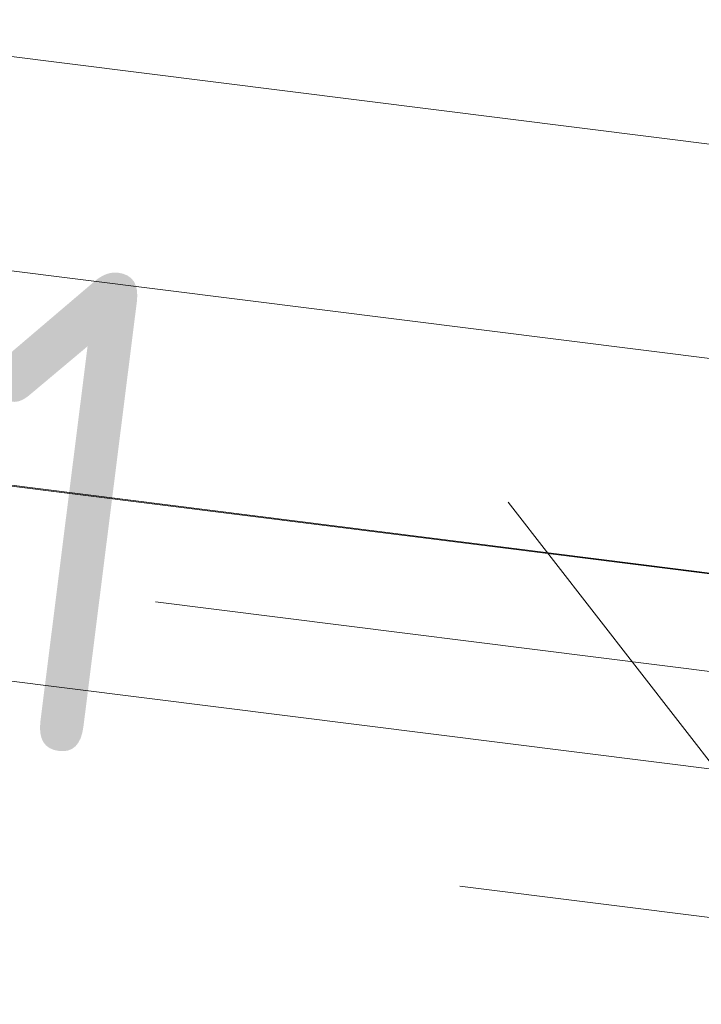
# Model space of a CAD drawing. Header units: millimetres. Extents: x -121 to 34184, y -147 to 33428.
# Tile 198 of 256: x 30276 to 30452, y 5530 to 5785. Entities that reach past the tile are written whole.
import ezdxf

# ---------------------------------------------------------------- set-up
doc = ezdxf.new("R2010")
doc.units = ezdxf.units.MM
doc.linetypes.add('ADSK_Осевая', pattern=[700, 500, -100, 0, -100])
for name, color, linetype, lineweight in [('P-PIPE-____-CNTR', 3, 'ADSK_Осевая', 20), ('P-PIPE-____-IDEN', 2, 'Continuous', 20), ('P-PIPE-____-OTLN', 3, 'Continuous', 20)]:
    doc.layers.add(name, color=color, linetype=linetype, lineweight=lineweight)
doc.styles.add('GOST Common_1', font='GOST_Common.ttf', dxfattribs={"width": 0.9, "height": 125})

# ---------------------------------------------------------------- blocks, each defined once
blk = doc.blocks.new('ADSK_M_Трубы_Уклоны - Фактический_0_0Х0_Знак справа-556980-_3D_ копия 1 копия 1')
at = {"layer": 'P-PIPE-____-IDEN'}
for q in [(51921.1, 5820.71), (51908.63, 5721.49)]:
    blk.add_line((52007.85, 5709.01), q, dxfattribs=at)

msp = doc.modelspace()

# ---------------------------------------------------------------- linework, layer by layer
at = {"layer": 'P-PIPE-____-CNTR', "color": 9}
for p, q in [((30217.85, 5727), (30999.06, 5628.79)), ((30218.99, 5726.86), (30994.29, 5629.39)), ((29616.13, 5721.79), (30891.39, 5561.47)), ((29616.13, 5721.79), (30886.22, 5562.12))]:
    msp.add_line(p, q, dxfattribs=at)
at = {"layer": 'P-PIPE-____-OTLN', "color": 22}
for p, q in [((31081.12, 5673.91), (30197.94, 5784.94)), ((30944.44, 5580), (29619.24, 5746.59)), ((29613.01, 5696.98), (30938.21, 5530.39)), ((30184.22, 5675.8), (30904.52, 5585.25))]:
    msp.add_line(p, q, dxfattribs=at)

# ---------------------------------------------------------------- block references
at = {"layer": 'P-PIPE-____-IDEN'}
msp.add_blockref('ADSK_M_Трубы_Уклоны - Фактический_0_0Х0_Знак справа-556980-_3D_ копия 1 копия 1', (-21519.21, -160.54), dxfattribs=at)

# ---------------------------------------------------------------- texts
at = {"layer": 'P-PIPE-____-IDEN', "lineweight": 9, "insert": (30086.49, 5746.5), "char_height": 125, "width": 310.2531, "attachment_point": 1, "rotation": 352.8347, "style": 'GOST Common_1'}
msp.add_mtext('0,01', dxfattribs=at)

doc.saveas('drawing.dxf')
